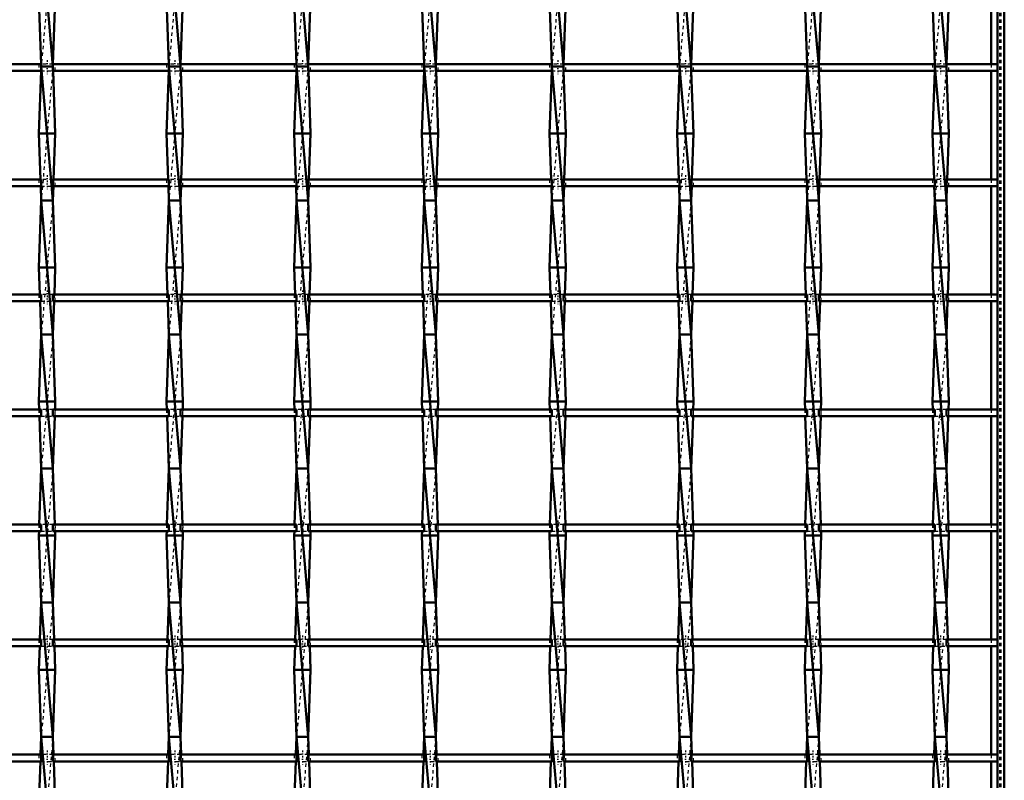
# Model space of a CAD drawing. Header units: millimetres. Extents: x -746 to 532, y -500 to 878.
# Tile 14 of 16: x 106 to 400, y 165 to 392. Entities that reach past the tile are written whole.
import ezdxf

# ---------------------------------------------------------------- set-up
doc = ezdxf.new("R2010")
doc.units = ezdxf.units.MM
doc.linetypes.add('Center', pattern=[1.5, 0.45, -0.5, 0.05, -0.5])
doc.linetypes.add('Dashed', pattern=[2, 1, -1])
for name, color, linetype, lineweight in [('AM_0', 7, 'Continuous', 50), ('AM_7', 7, 'Center', 25), ('AM_9', 6, 'Dashed', 25)]:
    doc.layers.add(name, color=color, linetype=linetype, lineweight=lineweight)

# ---------------------------------------------------------------- blocks, each defined once
blk = doc.blocks.new('1_ksf8jm0c3o36xpth5nylt1v0m________0_in_LSSP2303438211800100035010_4')
at = {"layer": 'AM_0'}
for p, q in [((398, 498), (398, -498)), ((400, 498), (400, -498)), ((396.05, 410.96), (396.05, 378.63)), ((396.05, 376.63), (396.05, 344.3)), ((396.05, 342.3), (396.05, 309.97)), ((396.05, 307.97), (396.05, 275.64)), ((396.05, 273.64), (396.05, 241.31)), ((396.05, 239.31), (396.05, 206.98)), ((396.05, 204.98), (396.05, 172.65)), ((396.05, 170.65), (396.05, 138.32))]:
    blk.add_line(p, q, dxfattribs=at)
at = {"layer": 'AM_9'}
for p, q in [((398.55, 498), (398.55, -498)), ((398.99, 498), (398.99, -498)), ((396.05, 378.63), (396.05, 376.63)), ((396.05, 344.3), (396.05, 342.3)), ((396.05, 309.97), (396.05, 307.97)), ((396.05, 275.64), (396.05, 273.64)), ((396.05, 241.31), (396.05, 239.31)), ((396.05, 206.98), (396.05, 204.98)), ((396.05, 172.65), (396.05, 170.65))]:
    blk.add_line(p, q, dxfattribs=at)
blk = doc.blocks.new('16_2q9eyguex8s5f7t8289nmk0ha________0_in_LSSP2303438211800100035010_4')
at = {"layer": 'AM_0'}
for p, q in [((112.57, 418), (116.03, 378)), ((111.85, 398), (112.54, 378.63)), ((116.75, 398), (116.06, 378.63)), ((112.52, 376.63), (111.85, 358)), ((112.57, 378), (116.03, 338)), ((116.03, 378), (112.57, 378)), ((116.08, 376.63), (116.75, 358)), ((111.85, 358), (112.34, 344.3)), ((116.75, 358), (111.85, 358)), ((116.75, 358), (116.26, 344.3)), ((112.41, 342.3), (112.57, 338)), ((116.19, 342.3), (116.03, 338)), ((112.57, 338), (111.85, 318)), ((112.57, 338), (116.03, 298)), ((116.03, 338), (112.57, 338)), ((116.03, 338), (116.75, 318)), ((116.75, 318), (111.85, 318)), ((111.85, 318), (112.14, 309.97)), ((116.75, 318), (116.46, 309.97)), ((112.21, 307.97), (112.57, 298)), ((116.39, 307.97), (116.03, 298)), ((112.57, 298), (111.85, 278)), ((112.57, 298), (116.03, 258)), ((116.03, 298), (112.57, 298)), ((116.03, 298), (116.75, 278)), ((116.75, 278), (111.85, 278)), ((111.85, 278), (111.93, 275.64)), ((116.75, 278), (116.67, 275.64)), ((112.01, 273.64), (112.57, 258)), ((116.59, 273.64), (116.03, 258)), ((112.57, 258), (111.97, 241.31)), ((112.57, 258), (116.03, 218)), ((116.03, 258), (112.57, 258)), ((116.03, 258), (116.63, 241.31)), ((111.9, 239.31), (111.85, 238)), ((116.7, 239.31), (116.75, 238)), ((116.75, 238), (111.85, 238)), ((111.85, 238), (112.57, 218)), ((116.75, 238), (116.03, 218)), ((112.57, 218), (112.17, 206.98)), ((112.57, 218), (116.03, 178)), ((116.03, 218), (112.57, 218)), ((116.03, 218), (116.43, 206.98)), ((112.1, 204.98), (111.85, 198)), ((116.5, 204.98), (116.75, 198)), ((111.85, 198), (112.57, 178)), ((116.75, 198), (111.85, 198)), ((116.75, 198), (116.03, 178)), ((112.57, 178), (112.38, 172.65)), ((112.57, 178), (116.03, 138)), ((116.03, 178), (112.57, 178)), ((116.03, 178), (116.22, 172.65)), ((112.3, 170.65), (111.85, 158)), ((116.3, 170.65), (116.75, 158))]:
    blk.add_line(p, q, dxfattribs=at)
at = {"layer": 'AM_9'}
for p, q in [((116.03, 418), (112.57, 378)), ((112.57, 378), (112.52, 376.63)), ((112.54, 378.63), (112.57, 378)), ((116.03, 378), (112.57, 338)), ((116.06, 378.63), (116.03, 378)), ((116.03, 378), (116.08, 376.63)), ((112.34, 344.3), (112.41, 342.3)), ((116.26, 344.3), (116.19, 342.3)), ((116.03, 338), (112.57, 298)), ((112.14, 309.97), (112.21, 307.97)), ((116.46, 309.97), (116.39, 307.97)), ((116.03, 298), (112.57, 258)), ((111.93, 275.64), (112.01, 273.64)), ((116.67, 275.64), (116.59, 273.64)), ((116.03, 258), (112.57, 218)), ((111.97, 241.31), (111.9, 239.31)), ((116.63, 241.31), (116.7, 239.31)), ((116.03, 218), (112.57, 178)), ((112.17, 206.98), (112.1, 204.98)), ((116.43, 206.98), (116.5, 204.98)), ((116.03, 178), (112.57, 138)), ((112.38, 172.65), (112.3, 170.65)), ((116.22, 172.65), (116.3, 170.65))]:
    blk.add_line(p, q, dxfattribs=at)
blk = doc.blocks.new('17_l2xj9isbewxne0oo4hb6527dd________0_in_LSSP2303438211800100035010_4')
at = {"layer": 'AM_0'}
for p, q in [((150.67, 418), (154.13, 378)), ((149.95, 398), (150.64, 378.63)), ((154.85, 398), (154.16, 378.63)), ((150.62, 376.63), (149.95, 358)), ((154.13, 378), (150.67, 378)), ((150.67, 378), (154.13, 338)), ((154.18, 376.63), (154.85, 358)), ((154.85, 358), (149.95, 358)), ((149.95, 358), (150.44, 344.3)), ((154.85, 358), (154.36, 344.3)), ((150.51, 342.3), (150.67, 338)), ((154.29, 342.3), (154.13, 338)), ((150.67, 338), (149.95, 318)), ((154.13, 338), (150.67, 338)), ((150.67, 338), (154.13, 298)), ((154.13, 338), (154.85, 318)), ((154.85, 318), (149.95, 318)), ((149.95, 318), (150.24, 309.97)), ((154.85, 318), (154.56, 309.97)), ((150.31, 307.97), (150.67, 298)), ((154.49, 307.97), (154.13, 298)), ((150.67, 298), (149.95, 278)), ((150.67, 298), (154.13, 258)), ((154.13, 298), (150.67, 298)), ((154.13, 298), (154.85, 278)), ((154.85, 278), (149.95, 278)), ((149.95, 278), (150.03, 275.64)), ((154.85, 278), (154.77, 275.64)), ((150.11, 273.64), (150.67, 258)), ((154.69, 273.64), (154.13, 258)), ((150.67, 258), (150.07, 241.31)), ((150.67, 258), (154.13, 218)), ((154.13, 258), (150.67, 258)), ((154.13, 258), (154.73, 241.31)), ((150, 239.31), (149.95, 238)), ((154.8, 239.31), (154.85, 238)), ((149.95, 238), (150.67, 218)), ((154.85, 238), (149.95, 238)), ((154.85, 238), (154.13, 218)), ((150.67, 218), (150.27, 206.98)), ((150.67, 218), (154.13, 178)), ((154.13, 218), (150.67, 218)), ((154.13, 218), (154.53, 206.98)), ((150.2, 204.98), (149.95, 198)), ((154.6, 204.98), (154.85, 198)), ((154.85, 198), (149.95, 198)), ((149.95, 198), (150.67, 178)), ((154.85, 198), (154.13, 178)), ((150.67, 178), (150.48, 172.65)), ((150.67, 178), (154.13, 138)), ((154.13, 178), (150.67, 178)), ((154.13, 178), (154.32, 172.65)), ((150.4, 170.65), (149.95, 158)), ((154.4, 170.65), (154.85, 158))]:
    blk.add_line(p, q, dxfattribs=at)
at = {"layer": 'AM_9'}
for p, q in [((154.13, 418), (150.67, 378)), ((150.67, 378), (150.62, 376.63)), ((150.64, 378.63), (150.67, 378)), ((154.13, 378), (150.67, 338)), ((154.16, 378.63), (154.13, 378)), ((154.13, 378), (154.18, 376.63)), ((150.44, 344.3), (150.51, 342.3)), ((154.36, 344.3), (154.29, 342.3)), ((154.13, 338), (150.67, 298)), ((150.24, 309.97), (150.31, 307.97)), ((154.56, 309.97), (154.49, 307.97)), ((154.13, 298), (150.67, 258)), ((150.03, 275.64), (150.11, 273.64)), ((154.77, 275.64), (154.69, 273.64)), ((154.13, 258), (150.67, 218)), ((150.07, 241.31), (150, 239.31)), ((154.73, 241.31), (154.8, 239.31)), ((154.13, 218), (150.67, 178)), ((150.27, 206.98), (150.2, 204.98)), ((154.53, 206.98), (154.6, 204.98)), ((154.13, 178), (150.67, 138)), ((150.48, 172.65), (150.4, 170.65)), ((154.32, 172.65), (154.4, 170.65))]:
    blk.add_line(p, q, dxfattribs=at)
blk = doc.blocks.new('18_zgxfdybn05gfq1tqmvubbvcca________0_in_LSSP2303438211800100035010_4')
at = {"layer": 'AM_0'}
for p, q in [((188.77, 418), (192.23, 378)), ((188.05, 398), (188.74, 378.63)), ((192.95, 398), (192.26, 378.63)), ((188.72, 376.63), (188.05, 358)), ((192.23, 378), (188.77, 378)), ((188.77, 378), (192.23, 338)), ((192.28, 376.63), (192.95, 358)), ((192.95, 358), (188.05, 358)), ((188.05, 358), (188.54, 344.3)), ((192.95, 358), (192.46, 344.3)), ((188.61, 342.3), (188.77, 338)), ((192.39, 342.3), (192.23, 338)), ((188.77, 338), (188.05, 318)), ((192.23, 338), (188.77, 338)), ((188.77, 338), (192.23, 298)), ((192.23, 338), (192.95, 318)), ((192.95, 318), (188.05, 318)), ((188.05, 318), (188.34, 309.97)), ((192.95, 318), (192.66, 309.97)), ((188.41, 307.97), (188.77, 298)), ((192.59, 307.97), (192.23, 298)), ((188.77, 298), (188.05, 278)), ((192.23, 298), (188.77, 298)), ((188.77, 298), (192.23, 258)), ((192.23, 298), (192.95, 278)), ((192.95, 278), (188.05, 278)), ((188.05, 278), (188.13, 275.64)), ((192.95, 278), (192.87, 275.64)), ((188.21, 273.64), (188.77, 258)), ((192.79, 273.64), (192.23, 258)), ((188.77, 258), (188.17, 241.31)), ((188.77, 258), (192.23, 218)), ((192.23, 258), (188.77, 258)), ((192.23, 258), (192.83, 241.31)), ((188.1, 239.31), (188.05, 238)), ((192.9, 239.31), (192.95, 238)), ((192.95, 238), (188.05, 238)), ((188.05, 238), (188.77, 218)), ((192.95, 238), (192.23, 218)), ((188.77, 218), (188.37, 206.98)), ((188.77, 218), (192.23, 178)), ((192.23, 218), (188.77, 218)), ((192.23, 218), (192.63, 206.98)), ((188.3, 204.98), (188.05, 198)), ((192.7, 204.98), (192.95, 198)), ((192.95, 198), (188.05, 198)), ((188.05, 198), (188.77, 178)), ((192.95, 198), (192.23, 178)), ((188.77, 178), (188.58, 172.65)), ((188.77, 178), (192.23, 138)), ((192.23, 178), (188.77, 178)), ((192.23, 178), (192.42, 172.65)), ((188.5, 170.65), (188.05, 158)), ((192.5, 170.65), (192.95, 158))]:
    blk.add_line(p, q, dxfattribs=at)
at = {"layer": 'AM_9'}
for p, q in [((192.23, 418), (188.77, 378)), ((188.77, 378), (188.72, 376.63)), ((188.74, 378.63), (188.77, 378)), ((192.23, 378), (188.77, 338)), ((192.26, 378.63), (192.23, 378)), ((192.23, 378), (192.28, 376.63)), ((188.54, 344.3), (188.61, 342.3)), ((192.46, 344.3), (192.39, 342.3)), ((192.23, 338), (188.77, 298)), ((188.34, 309.97), (188.41, 307.97)), ((192.66, 309.97), (192.59, 307.97)), ((192.23, 298), (188.77, 258)), ((188.13, 275.64), (188.21, 273.64)), ((192.87, 275.64), (192.79, 273.64)), ((192.23, 258), (188.77, 218)), ((188.17, 241.31), (188.1, 239.31)), ((192.83, 241.31), (192.9, 239.31)), ((192.23, 218), (188.77, 178)), ((188.37, 206.98), (188.3, 204.98)), ((192.63, 206.98), (192.7, 204.98)), ((192.23, 178), (188.77, 138)), ((188.58, 172.65), (188.5, 170.65)), ((192.42, 172.65), (192.5, 170.65))]:
    blk.add_line(p, q, dxfattribs=at)
blk = doc.blocks.new('19_ymirlxsr1kzphdptjv4ul85zo________0_in_LSSP2303438211800100035010_4')
at = {"layer": 'AM_0'}
for p, q in [((226.87, 418), (230.33, 378)), ((226.15, 398), (226.84, 378.63)), ((231.05, 398), (230.36, 378.63)), ((226.82, 376.63), (226.15, 358)), ((226.87, 378), (230.33, 338)), ((230.33, 378), (226.87, 378)), ((230.38, 376.63), (231.05, 358)), ((231.05, 358), (226.15, 358)), ((226.15, 358), (226.64, 344.3)), ((231.05, 358), (230.56, 344.3)), ((226.71, 342.3), (226.87, 338)), ((230.49, 342.3), (230.33, 338)), ((226.87, 338), (226.15, 318)), ((226.87, 338), (230.33, 298)), ((230.33, 338), (226.87, 338)), ((230.33, 338), (231.05, 318)), ((231.05, 318), (226.15, 318)), ((226.15, 318), (226.44, 309.97)), ((231.05, 318), (230.76, 309.97)), ((226.51, 307.97), (226.87, 298)), ((230.69, 307.97), (230.33, 298)), ((226.87, 298), (226.15, 278)), ((230.33, 298), (226.87, 298)), ((226.87, 298), (230.33, 258)), ((230.33, 298), (231.05, 278)), ((231.05, 278), (226.15, 278)), ((226.15, 278), (226.23, 275.64)), ((231.05, 278), (230.97, 275.64)), ((226.31, 273.64), (226.87, 258)), ((230.89, 273.64), (230.33, 258)), ((226.87, 258), (226.27, 241.31)), ((226.87, 258), (230.33, 218)), ((230.33, 258), (226.87, 258)), ((230.33, 258), (230.93, 241.31)), ((226.2, 239.31), (226.15, 238)), ((231, 239.31), (231.05, 238)), ((231.05, 238), (226.15, 238)), ((226.15, 238), (226.87, 218)), ((231.05, 238), (230.33, 218)), ((226.87, 218), (226.47, 206.98)), ((226.87, 218), (230.33, 178)), ((230.33, 218), (226.87, 218)), ((230.33, 218), (230.73, 206.98)), ((226.4, 204.98), (226.15, 198)), ((230.8, 204.98), (231.05, 198)), ((226.15, 198), (226.87, 178)), ((231.05, 198), (226.15, 198)), ((231.05, 198), (230.33, 178)), ((226.87, 178), (226.68, 172.65)), ((226.87, 178), (230.33, 138)), ((230.33, 178), (226.87, 178)), ((230.33, 178), (230.52, 172.65)), ((226.6, 170.65), (226.15, 158)), ((230.6, 170.65), (231.05, 158))]:
    blk.add_line(p, q, dxfattribs=at)
at = {"layer": 'AM_9'}
for p, q in [((230.33, 418), (226.87, 378)), ((226.87, 378), (226.82, 376.63)), ((226.84, 378.63), (226.87, 378)), ((230.33, 378), (226.87, 338)), ((230.36, 378.63), (230.33, 378)), ((230.33, 378), (230.38, 376.63)), ((226.64, 344.3), (226.71, 342.3)), ((230.56, 344.3), (230.49, 342.3)), ((230.33, 338), (226.87, 298)), ((226.44, 309.97), (226.51, 307.97)), ((230.76, 309.97), (230.69, 307.97)), ((230.33, 298), (226.87, 258)), ((226.23, 275.64), (226.31, 273.64)), ((230.97, 275.64), (230.89, 273.64)), ((230.33, 258), (226.87, 218)), ((226.27, 241.31), (226.2, 239.31)), ((230.93, 241.31), (231, 239.31)), ((230.33, 218), (226.87, 178)), ((226.47, 206.98), (226.4, 204.98)), ((230.73, 206.98), (230.8, 204.98)), ((230.33, 178), (226.87, 138)), ((226.68, 172.65), (226.6, 170.65)), ((230.52, 172.65), (230.6, 170.65))]:
    blk.add_line(p, q, dxfattribs=at)
blk = doc.blocks.new('20_192kluf8s0wuq5et2mjboeh7c________0_in_LSSP2303438211800100035010_4')
at = {"layer": 'AM_0'}
for p, q in [((264.97, 418), (268.43, 378)), ((264.25, 398), (264.94, 378.63)), ((269.15, 398), (268.46, 378.63)), ((264.92, 376.63), (264.25, 358)), ((264.97, 378), (268.43, 338)), ((268.43, 378), (264.97, 378)), ((268.48, 376.63), (269.15, 358)), ((264.25, 358), (264.74, 344.3)), ((269.15, 358), (264.25, 358)), ((269.15, 358), (268.66, 344.3)), ((264.81, 342.3), (264.97, 338)), ((268.59, 342.3), (268.43, 338)), ((264.97, 338), (264.25, 318)), ((268.43, 338), (264.97, 338)), ((264.97, 338), (268.43, 298)), ((268.43, 338), (269.15, 318)), ((269.15, 318), (264.25, 318)), ((264.25, 318), (264.54, 309.97)), ((269.15, 318), (268.86, 309.97)), ((264.61, 307.97), (264.97, 298)), ((268.79, 307.97), (268.43, 298)), ((264.97, 298), (264.25, 278)), ((268.43, 298), (264.97, 298)), ((264.97, 298), (268.43, 258)), ((268.43, 298), (269.15, 278)), ((269.15, 278), (264.25, 278)), ((264.25, 278), (264.33, 275.64)), ((269.15, 278), (269.07, 275.64)), ((264.41, 273.64), (264.97, 258)), ((268.99, 273.64), (268.43, 258)), ((264.97, 258), (264.37, 241.31)), ((264.97, 258), (268.43, 218)), ((268.43, 258), (264.97, 258)), ((268.43, 258), (269.03, 241.31)), ((264.3, 239.31), (264.25, 238)), ((269.1, 239.31), (269.15, 238)), ((269.15, 238), (264.25, 238)), ((264.25, 238), (264.97, 218)), ((269.15, 238), (268.43, 218)), ((264.97, 218), (264.57, 206.98)), ((264.97, 218), (268.43, 178)), ((268.43, 218), (264.97, 218)), ((268.43, 218), (268.83, 206.98)), ((264.5, 204.98), (264.25, 198)), ((268.9, 204.98), (269.15, 198)), ((264.25, 198), (264.97, 178)), ((269.15, 198), (264.25, 198)), ((269.15, 198), (268.43, 178)), ((264.97, 178), (264.78, 172.65)), ((268.43, 178), (264.97, 178)), ((264.97, 178), (268.43, 138)), ((268.43, 178), (268.62, 172.65)), ((264.7, 170.65), (264.25, 158)), ((268.7, 170.65), (269.15, 158))]:
    blk.add_line(p, q, dxfattribs=at)
at = {"layer": 'AM_9'}
for p, q in [((268.43, 418), (264.97, 378)), ((264.97, 378), (264.92, 376.63)), ((264.94, 378.63), (264.97, 378)), ((268.43, 378), (264.97, 338)), ((268.46, 378.63), (268.43, 378)), ((268.43, 378), (268.48, 376.63)), ((264.74, 344.3), (264.81, 342.3)), ((268.66, 344.3), (268.59, 342.3)), ((268.43, 338), (264.97, 298)), ((264.54, 309.97), (264.61, 307.97)), ((268.86, 309.97), (268.79, 307.97)), ((268.43, 298), (264.97, 258)), ((264.33, 275.64), (264.41, 273.64)), ((269.07, 275.64), (268.99, 273.64)), ((268.43, 258), (264.97, 218)), ((264.37, 241.31), (264.3, 239.31)), ((269.03, 241.31), (269.1, 239.31)), ((268.43, 218), (264.97, 178)), ((264.57, 206.98), (264.5, 204.98)), ((268.83, 206.98), (268.9, 204.98)), ((268.43, 178), (264.97, 138)), ((264.78, 172.65), (264.7, 170.65)), ((268.62, 172.65), (268.7, 170.65))]:
    blk.add_line(p, q, dxfattribs=at)
blk = doc.blocks.new('21_1fjoionpyvodsncuaz5nqvcqd________0_in_LSSP2303438211800100035010_4')
at = {"layer": 'AM_0'}
for p, q in [((303.07, 418), (306.53, 378)), ((302.35, 398), (303.04, 378.63)), ((307.25, 398), (306.56, 378.63)), ((303.02, 376.63), (302.35, 358)), ((306.53, 378), (303.07, 378)), ((303.07, 378), (306.53, 338)), ((306.58, 376.63), (307.25, 358)), ((307.25, 358), (302.35, 358)), ((302.35, 358), (302.84, 344.3)), ((307.25, 358), (306.76, 344.3)), ((302.91, 342.3), (303.07, 338)), ((306.69, 342.3), (306.53, 338)), ((303.07, 338), (302.35, 318)), ((303.07, 338), (306.53, 298)), ((306.53, 338), (303.07, 338)), ((306.53, 338), (307.25, 318)), ((307.25, 318), (302.35, 318)), ((302.35, 318), (302.64, 309.97)), ((307.25, 318), (306.96, 309.97)), ((302.71, 307.97), (303.07, 298)), ((306.89, 307.97), (306.53, 298)), ((303.07, 298), (302.35, 278)), ((303.07, 298), (306.53, 258)), ((306.53, 298), (303.07, 298)), ((306.53, 298), (307.25, 278)), ((307.25, 278), (302.35, 278)), ((302.35, 278), (302.43, 275.64)), ((307.25, 278), (307.17, 275.64)), ((302.51, 273.64), (303.07, 258)), ((307.09, 273.64), (306.53, 258)), ((303.07, 258), (302.47, 241.31)), ((303.07, 258), (306.53, 218)), ((306.53, 258), (303.07, 258)), ((306.53, 258), (307.13, 241.31)), ((302.4, 239.31), (302.35, 238)), ((307.2, 239.31), (307.25, 238)), ((307.25, 238), (302.35, 238)), ((302.35, 238), (303.07, 218)), ((307.25, 238), (306.53, 218)), ((303.07, 218), (302.67, 206.98)), ((303.07, 218), (306.53, 178)), ((306.53, 218), (303.07, 218)), ((306.53, 218), (306.93, 206.98)), ((302.6, 204.98), (302.35, 198)), ((307, 204.98), (307.25, 198)), ((307.25, 198), (302.35, 198)), ((302.35, 198), (303.07, 178)), ((307.25, 198), (306.53, 178)), ((303.07, 178), (302.88, 172.65)), ((303.07, 178), (306.53, 138)), ((306.53, 178), (303.07, 178)), ((306.53, 178), (306.72, 172.65)), ((302.8, 170.65), (302.35, 158)), ((306.8, 170.65), (307.25, 158))]:
    blk.add_line(p, q, dxfattribs=at)
at = {"layer": 'AM_9'}
for p, q in [((306.53, 418), (303.07, 378)), ((303.07, 378), (303.02, 376.63)), ((303.04, 378.63), (303.07, 378)), ((306.53, 378), (303.07, 338)), ((306.56, 378.63), (306.53, 378)), ((306.53, 378), (306.58, 376.63)), ((302.84, 344.3), (302.91, 342.3)), ((306.76, 344.3), (306.69, 342.3)), ((306.53, 338), (303.07, 298)), ((302.64, 309.97), (302.71, 307.97)), ((306.96, 309.97), (306.89, 307.97)), ((306.53, 298), (303.07, 258)), ((302.43, 275.64), (302.51, 273.64)), ((307.17, 275.64), (307.09, 273.64)), ((306.53, 258), (303.07, 218)), ((302.47, 241.31), (302.4, 239.31)), ((307.13, 241.31), (307.2, 239.31)), ((306.53, 218), (303.07, 178)), ((302.67, 206.98), (302.6, 204.98)), ((306.93, 206.98), (307, 204.98)), ((306.53, 178), (303.07, 138)), ((302.88, 172.65), (302.8, 170.65)), ((306.72, 172.65), (306.8, 170.65))]:
    blk.add_line(p, q, dxfattribs=at)
blk = doc.blocks.new('22_gbftacf29qbmqyi8c32ts88ug________0_in_LSSP2303438211800100035010_4')
at = {"layer": 'AM_0'}
for p, q in [((341.17, 418), (344.63, 378)), ((340.45, 398), (341.14, 378.63)), ((345.35, 398), (344.66, 378.63)), ((341.12, 376.63), (340.45, 358)), ((344.63, 378), (341.17, 378)), ((341.17, 378), (344.63, 338)), ((344.68, 376.63), (345.35, 358)), ((345.35, 358), (340.45, 358)), ((340.45, 358), (340.94, 344.3)), ((345.35, 358), (344.86, 344.3)), ((341.01, 342.3), (341.17, 338)), ((344.79, 342.3), (344.63, 338)), ((341.17, 338), (340.45, 318)), ((344.63, 338), (341.17, 338)), ((341.17, 338), (344.63, 298)), ((344.63, 338), (345.35, 318)), ((345.35, 318), (340.45, 318)), ((340.45, 318), (340.74, 309.97)), ((345.35, 318), (345.06, 309.97)), ((340.81, 307.97), (341.17, 298)), ((344.99, 307.97), (344.63, 298)), ((341.17, 298), (340.45, 278)), ((344.63, 298), (341.17, 298)), ((341.17, 298), (344.63, 258)), ((344.63, 298), (345.35, 278)), ((345.35, 278), (340.45, 278)), ((340.45, 278), (340.53, 275.64)), ((345.35, 278), (345.27, 275.64)), ((340.61, 273.64), (341.17, 258)), ((345.19, 273.64), (344.63, 258)), ((341.17, 258), (340.57, 241.31)), ((341.17, 258), (344.63, 218)), ((344.63, 258), (341.17, 258)), ((344.63, 258), (345.23, 241.31)), ((340.5, 239.31), (340.45, 238)), ((345.3, 239.31), (345.35, 238)), ((345.35, 238), (340.45, 238)), ((340.45, 238), (341.17, 218)), ((345.35, 238), (344.63, 218)), ((341.17, 218), (340.77, 206.98)), ((341.17, 218), (344.63, 178)), ((344.63, 218), (341.17, 218)), ((344.63, 218), (345.03, 206.98)), ((340.7, 204.98), (340.45, 198)), ((345.1, 204.98), (345.35, 198)), ((345.35, 198), (340.45, 198)), ((340.45, 198), (341.17, 178)), ((345.35, 198), (344.63, 178)), ((341.17, 178), (340.98, 172.65)), ((344.63, 178), (341.17, 178)), ((341.17, 178), (344.63, 138)), ((344.63, 178), (344.82, 172.65)), ((340.9, 170.65), (340.45, 158)), ((344.9, 170.65), (345.35, 158))]:
    blk.add_line(p, q, dxfattribs=at)
at = {"layer": 'AM_9'}
for p, q in [((344.63, 418), (341.17, 378)), ((341.17, 378), (341.12, 376.63)), ((341.14, 378.63), (341.17, 378)), ((344.63, 378), (341.17, 338)), ((344.66, 378.63), (344.63, 378)), ((344.63, 378), (344.68, 376.63)), ((340.94, 344.3), (341.01, 342.3)), ((344.86, 344.3), (344.79, 342.3)), ((344.63, 338), (341.17, 298)), ((340.74, 309.97), (340.81, 307.97)), ((345.06, 309.97), (344.99, 307.97)), ((344.63, 298), (341.17, 258)), ((340.53, 275.64), (340.61, 273.64)), ((345.27, 275.64), (345.19, 273.64)), ((344.63, 258), (341.17, 218)), ((340.57, 241.31), (340.5, 239.31)), ((345.23, 241.31), (345.3, 239.31)), ((344.63, 218), (341.17, 178)), ((340.77, 206.98), (340.7, 204.98)), ((345.03, 206.98), (345.1, 204.98)), ((344.63, 178), (341.17, 138)), ((340.98, 172.65), (340.9, 170.65)), ((344.82, 172.65), (344.9, 170.65))]:
    blk.add_line(p, q, dxfattribs=at)
blk = doc.blocks.new('23_i2abbke1jfbdgproux25mihir________0_in_LSSP2303438211800100035010_4')
at = {"layer": 'AM_0'}
for p, q in [((379.27, 418), (382.73, 378)), ((378.55, 398), (379.24, 378.63)), ((383.45, 398), (382.76, 378.63)), ((379.22, 376.63), (378.55, 358)), ((379.27, 378), (382.73, 338)), ((382.73, 378), (379.27, 378)), ((382.78, 376.63), (383.45, 358)), ((378.55, 358), (379.04, 344.3)), ((383.45, 358), (378.55, 358)), ((383.45, 358), (382.96, 344.3)), ((379.11, 342.3), (379.27, 338)), ((382.89, 342.3), (382.73, 338)), ((379.27, 338), (378.55, 318)), ((379.27, 338), (382.73, 298)), ((382.73, 338), (379.27, 338)), ((382.73, 338), (383.45, 318)), ((383.45, 318), (378.55, 318)), ((378.55, 318), (378.84, 309.97)), ((383.45, 318), (383.16, 309.97)), ((378.91, 307.97), (379.27, 298)), ((383.09, 307.97), (382.73, 298)), ((379.27, 298), (378.55, 278)), ((379.27, 298), (382.73, 258)), ((382.73, 298), (379.27, 298)), ((382.73, 298), (383.45, 278)), ((383.45, 278), (378.55, 278)), ((378.55, 278), (378.63, 275.64)), ((383.45, 278), (383.37, 275.64)), ((378.71, 273.64), (379.27, 258)), ((383.29, 273.64), (382.73, 258)), ((379.27, 258), (378.67, 241.31)), ((379.27, 258), (382.73, 218)), ((382.73, 258), (379.27, 258)), ((382.73, 258), (383.33, 241.31)), ((378.6, 239.31), (378.55, 238)), ((383.4, 239.31), (383.45, 238)), ((383.45, 238), (378.55, 238)), ((378.55, 238), (379.27, 218)), ((383.45, 238), (382.73, 218)), ((379.27, 218), (378.87, 206.98)), ((379.27, 218), (382.73, 178)), ((382.73, 218), (379.27, 218)), ((382.73, 218), (383.13, 206.98)), ((378.8, 204.98), (378.55, 198)), ((383.2, 204.98), (383.45, 198)), ((378.55, 198), (379.27, 178)), ((383.45, 198), (378.55, 198)), ((383.45, 198), (382.73, 178)), ((379.27, 178), (379.08, 172.65)), ((382.73, 178), (379.27, 178)), ((379.27, 178), (382.73, 138)), ((382.73, 178), (382.92, 172.65)), ((379, 170.65), (378.55, 158)), ((383, 170.65), (383.45, 158))]:
    blk.add_line(p, q, dxfattribs=at)
at = {"layer": 'AM_9'}
for p, q in [((382.73, 418), (379.27, 378)), ((379.27, 378), (379.22, 376.63)), ((379.24, 378.63), (379.27, 378)), ((382.73, 378), (379.27, 338)), ((382.76, 378.63), (382.73, 378)), ((382.73, 378), (382.78, 376.63)), ((379.04, 344.3), (379.11, 342.3)), ((382.96, 344.3), (382.89, 342.3)), ((382.73, 338), (379.27, 298)), ((378.84, 309.97), (378.91, 307.97)), ((383.16, 309.97), (383.09, 307.97)), ((382.73, 298), (379.27, 258)), ((378.63, 275.64), (378.71, 273.64)), ((383.37, 275.64), (383.29, 273.64)), ((382.73, 258), (379.27, 218)), ((378.67, 241.31), (378.6, 239.31)), ((383.33, 241.31), (383.4, 239.31)), ((382.73, 218), (379.27, 178)), ((378.87, 206.98), (378.8, 204.98)), ((383.13, 206.98), (383.2, 204.98)), ((382.73, 178), (379.27, 138)), ((379.08, 172.65), (379, 170.65)), ((382.92, 172.65), (383, 170.65))]:
    blk.add_line(p, q, dxfattribs=at)
blk = doc.blocks.new('44_hhdfaoyef2fr2av38n0asvsgk________0_in_LSSP2303438211800100035010_4')
at = {"layer": 'AM_0'}
for p, q in [((112.57, 172.65), (77.93, 172.65)), ((112.57, 170.65), (77.93, 170.65)), ((112.57, 172.65), (112.57, 170.65)), ((116.03, 170.65), (116.03, 172.65)), ((150.67, 172.65), (116.03, 172.65)), ((150.67, 170.65), (116.03, 170.65)), ((150.67, 172.65), (150.67, 170.65)), ((154.13, 170.65), (154.13, 172.65)), ((188.77, 172.65), (154.13, 172.65)), ((188.77, 170.65), (154.13, 170.65)), ((188.77, 172.65), (188.77, 170.65)), ((192.23, 170.65), (192.23, 172.65)), ((226.87, 172.65), (192.23, 172.65)), ((226.87, 170.65), (192.23, 170.65)), ((226.87, 172.65), (226.87, 170.65)), ((230.33, 170.65), (230.33, 172.65)), ((264.97, 172.65), (230.33, 172.65)), ((264.97, 170.65), (230.33, 170.65)), ((264.97, 172.65), (264.97, 170.65)), ((268.43, 170.65), (268.43, 172.65)), ((303.07, 172.65), (268.43, 172.65)), ((303.07, 170.65), (268.43, 170.65)), ((303.07, 172.65), (303.07, 170.65)), ((306.53, 170.65), (306.53, 172.65)), ((341.17, 172.65), (306.53, 172.65)), ((341.17, 170.65), (306.53, 170.65)), ((341.17, 172.65), (341.17, 170.65)), ((344.63, 170.65), (344.63, 172.65)), ((379.27, 172.65), (344.63, 172.65)), ((379.27, 170.65), (344.63, 170.65)), ((379.27, 172.65), (379.27, 170.65)), ((382.73, 170.65), (382.73, 172.65)), ((398, 172.65), (382.73, 172.65)), ((398, 170.65), (382.73, 170.65)), ((398, 172.65), (398, 170.65))]:
    blk.add_line(p, q, dxfattribs=at)
at = {"layer": 'AM_7'}
for p, q in [((114.3, 173.85), (114.3, 169.45)), ((152.4, 173.85), (152.4, 169.45)), ((190.5, 173.85), (190.5, 169.45)), ((228.6, 173.85), (228.6, 169.45)), ((266.7, 173.85), (266.7, 169.45)), ((304.8, 173.85), (304.8, 169.45)), ((342.9, 173.85), (342.9, 169.45)), ((381, 173.85), (381, 169.45))]:
    blk.add_line(p, q, dxfattribs=at)
at = {"layer": 'AM_9'}
for p, q in [((111.85, 172.65), (111.85, 170.65)), ((116.03, 172.65), (112.57, 172.65)), ((112.57, 170.65), (116.03, 170.65)), ((116.75, 170.65), (116.75, 172.65)), ((149.95, 172.65), (149.95, 170.65)), ((154.13, 172.65), (150.67, 172.65)), ((150.67, 170.65), (154.13, 170.65)), ((154.85, 170.65), (154.85, 172.65)), ((188.05, 172.65), (188.05, 170.65)), ((192.23, 172.65), (188.77, 172.65)), ((188.77, 170.65), (192.23, 170.65)), ((192.95, 170.65), (192.95, 172.65)), ((226.15, 172.65), (226.15, 170.65)), ((230.33, 172.65), (226.87, 172.65)), ((226.87, 170.65), (230.33, 170.65)), ((231.05, 170.65), (231.05, 172.65)), ((264.25, 172.65), (264.25, 170.65)), ((268.43, 172.65), (264.97, 172.65)), ((264.97, 170.65), (268.43, 170.65)), ((269.15, 170.65), (269.15, 172.65)), ((302.35, 172.65), (302.35, 170.65)), ((306.53, 172.65), (303.07, 172.65)), ((303.07, 170.65), (306.53, 170.65)), ((307.25, 170.65), (307.25, 172.65)), ((340.45, 172.65), (340.45, 170.65)), ((344.63, 172.65), (341.17, 172.65)), ((341.17, 170.65), (344.63, 170.65)), ((345.35, 170.65), (345.35, 172.65)), ((378.55, 172.65), (378.55, 170.65)), ((382.73, 172.65), (379.27, 172.65)), ((379.27, 170.65), (382.73, 170.65)), ((383.45, 170.65), (383.45, 172.65))]:
    blk.add_line(p, q, dxfattribs=at)
blk = doc.blocks.new('45_4zis78kst8nrps5p6p5c96caf________0_in_LSSP2303438211800100035010_4')
at = {"layer": 'AM_0'}
for p, q in [((112.57, 206.98), (77.93, 206.98)), ((112.57, 206.98), (112.57, 204.98)), ((116.03, 204.98), (116.03, 206.98)), ((150.67, 206.98), (116.03, 206.98)), ((150.67, 206.98), (150.67, 204.98)), ((154.13, 204.98), (154.13, 206.98)), ((188.77, 206.98), (154.13, 206.98)), ((188.77, 206.98), (188.77, 204.98)), ((192.23, 204.98), (192.23, 206.98)), ((226.87, 206.98), (192.23, 206.98)), ((226.87, 206.98), (226.87, 204.98)), ((230.33, 204.98), (230.33, 206.98)), ((264.97, 206.98), (230.33, 206.98)), ((264.97, 206.98), (264.97, 204.98)), ((268.43, 204.98), (268.43, 206.98)), ((303.07, 206.98), (268.43, 206.98)), ((303.07, 206.98), (303.07, 204.98)), ((306.53, 204.98), (306.53, 206.98)), ((341.17, 206.98), (306.53, 206.98)), ((341.17, 206.98), (341.17, 204.98)), ((344.63, 204.98), (344.63, 206.98)), ((379.27, 206.98), (344.63, 206.98)), ((379.27, 206.98), (379.27, 204.98)), ((382.73, 204.98), (382.73, 206.98)), ((398, 206.98), (382.73, 206.98)), ((398, 206.98), (398, 204.98)), ((112.57, 204.98), (77.93, 204.98)), ((150.67, 204.98), (116.03, 204.98)), ((188.77, 204.98), (154.13, 204.98)), ((226.87, 204.98), (192.23, 204.98)), ((264.97, 204.98), (230.33, 204.98)), ((303.07, 204.98), (268.43, 204.98)), ((341.17, 204.98), (306.53, 204.98)), ((379.27, 204.98), (344.63, 204.98)), ((398, 204.98), (382.73, 204.98))]:
    blk.add_line(p, q, dxfattribs=at)
at = {"layer": 'AM_7'}
for p, q in [((114.3, 208.18), (114.3, 203.78)), ((152.4, 208.18), (152.4, 203.78)), ((190.5, 208.18), (190.5, 203.78)), ((228.6, 208.18), (228.6, 203.78)), ((266.7, 208.18), (266.7, 203.78)), ((304.8, 208.18), (304.8, 203.78)), ((342.9, 208.18), (342.9, 203.78)), ((381, 208.18), (381, 203.78))]:
    blk.add_line(p, q, dxfattribs=at)
at = {"layer": 'AM_9'}
for p, q in [((111.85, 206.98), (111.85, 204.98)), ((116.03, 206.98), (112.57, 206.98)), ((116.75, 204.98), (116.75, 206.98)), ((149.95, 206.98), (149.95, 204.98)), ((154.13, 206.98), (150.67, 206.98)), ((154.85, 204.98), (154.85, 206.98)), ((188.05, 206.98), (188.05, 204.98)), ((192.23, 206.98), (188.77, 206.98)), ((192.95, 204.98), (192.95, 206.98)), ((226.15, 206.98), (226.15, 204.98)), ((230.33, 206.98), (226.87, 206.98)), ((231.05, 204.98), (231.05, 206.98)), ((264.25, 206.98), (264.25, 204.98)), ((268.43, 206.98), (264.97, 206.98)), ((269.15, 204.98), (269.15, 206.98)), ((302.35, 206.98), (302.35, 204.98)), ((306.53, 206.98), (303.07, 206.98)), ((307.25, 204.98), (307.25, 206.98)), ((340.45, 206.98), (340.45, 204.98)), ((344.63, 206.98), (341.17, 206.98)), ((345.35, 204.98), (345.35, 206.98)), ((378.55, 206.98), (378.55, 204.98)), ((382.73, 206.98), (379.27, 206.98)), ((383.45, 204.98), (383.45, 206.98)), ((112.57, 204.98), (116.03, 204.98)), ((150.67, 204.98), (154.13, 204.98)), ((188.77, 204.98), (192.23, 204.98)), ((226.87, 204.98), (230.33, 204.98)), ((264.97, 204.98), (268.43, 204.98)), ((303.07, 204.98), (306.53, 204.98)), ((341.17, 204.98), (344.63, 204.98)), ((379.27, 204.98), (382.73, 204.98))]:
    blk.add_line(p, q, dxfattribs=at)
blk = doc.blocks.new('46_oqd2mjxbkvvqtewrpz32coc6s________0_in_LSSP2303438211800100035010_4')
at = {"layer": 'AM_0'}
for p, q in [((112.57, 241.31), (77.93, 241.31)), ((112.57, 241.31), (112.57, 239.31)), ((116.03, 239.31), (116.03, 241.31)), ((150.67, 241.31), (116.03, 241.31)), ((150.67, 241.31), (150.67, 239.31)), ((154.13, 239.31), (154.13, 241.31)), ((188.77, 241.31), (154.13, 241.31)), ((188.77, 241.31), (188.77, 239.31)), ((192.23, 239.31), (192.23, 241.31)), ((226.87, 241.31), (192.23, 241.31)), ((226.87, 241.31), (226.87, 239.31)), ((264.97, 241.31), (230.33, 241.31)), ((230.33, 239.31), (230.33, 241.31)), ((264.97, 241.31), (264.97, 239.31)), ((268.43, 239.31), (268.43, 241.31)), ((303.07, 241.31), (268.43, 241.31)), ((303.07, 241.31), (303.07, 239.31)), ((341.17, 241.31), (306.53, 241.31)), ((306.53, 239.31), (306.53, 241.31)), ((341.17, 241.31), (341.17, 239.31)), ((344.63, 239.31), (344.63, 241.31)), ((379.27, 241.31), (344.63, 241.31)), ((379.27, 241.31), (379.27, 239.31)), ((382.73, 239.31), (382.73, 241.31)), ((398, 241.31), (382.73, 241.31)), ((398, 241.31), (398, 239.31)), ((112.57, 239.31), (77.93, 239.31)), ((150.67, 239.31), (116.03, 239.31)), ((188.77, 239.31), (154.13, 239.31)), ((226.87, 239.31), (192.23, 239.31)), ((264.97, 239.31), (230.33, 239.31)), ((303.07, 239.31), (268.43, 239.31)), ((341.17, 239.31), (306.53, 239.31)), ((379.27, 239.31), (344.63, 239.31)), ((398, 239.31), (382.73, 239.31))]:
    blk.add_line(p, q, dxfattribs=at)
at = {"layer": 'AM_7'}
for p, q in [((114.3, 242.51), (114.3, 238.11)), ((152.4, 242.51), (152.4, 238.11)), ((190.5, 242.51), (190.5, 238.11)), ((228.6, 242.51), (228.6, 238.11)), ((266.7, 242.51), (266.7, 238.11)), ((304.8, 242.51), (304.8, 238.11)), ((342.9, 242.51), (342.9, 238.11)), ((381, 242.51), (381, 238.11))]:
    blk.add_line(p, q, dxfattribs=at)
at = {"layer": 'AM_9'}
for p, q in [((111.85, 241.31), (111.85, 239.31)), ((116.03, 241.31), (112.57, 241.31)), ((116.75, 239.31), (116.75, 241.31)), ((149.95, 241.31), (149.95, 239.31)), ((154.13, 241.31), (150.67, 241.31)), ((154.85, 239.31), (154.85, 241.31)), ((188.05, 241.31), (188.05, 239.31)), ((192.23, 241.31), (188.77, 241.31)), ((192.95, 239.31), (192.95, 241.31)), ((226.15, 241.31), (226.15, 239.31)), ((230.33, 241.31), (226.87, 241.31)), ((231.05, 239.31), (231.05, 241.31)), ((264.25, 241.31), (264.25, 239.31)), ((268.43, 241.31), (264.97, 241.31)), ((269.15, 239.31), (269.15, 241.31)), ((302.35, 241.31), (302.35, 239.31)), ((306.53, 241.31), (303.07, 241.31)), ((307.25, 239.31), (307.25, 241.31)), ((340.45, 241.31), (340.45, 239.31)), ((344.63, 241.31), (341.17, 241.31)), ((345.35, 239.31), (345.35, 241.31)), ((378.55, 241.31), (378.55, 239.31)), ((382.73, 241.31), (379.27, 241.31)), ((383.45, 239.31), (383.45, 241.31)), ((112.57, 239.31), (116.03, 239.31)), ((150.67, 239.31), (154.13, 239.31)), ((188.77, 239.31), (192.23, 239.31)), ((226.87, 239.31), (230.33, 239.31)), ((264.97, 239.31), (268.43, 239.31)), ((303.07, 239.31), (306.53, 239.31)), ((341.17, 239.31), (344.63, 239.31)), ((379.27, 239.31), (382.73, 239.31))]:
    blk.add_line(p, q, dxfattribs=at)
blk = doc.blocks.new('47_njg31tcpw4wffsue6vh1ylvmt________0_in_LSSP2303438211800100035010_4')
at = {"layer": 'AM_0'}
for p, q in [((112.57, 275.64), (77.93, 275.64)), ((112.57, 273.64), (77.93, 273.64)), ((112.57, 275.64), (112.57, 273.64)), ((116.03, 273.64), (116.03, 275.64)), ((150.67, 275.64), (116.03, 275.64)), ((150.67, 273.64), (116.03, 273.64)), ((150.67, 275.64), (150.67, 273.64)), ((154.13, 273.64), (154.13, 275.64)), ((188.77, 275.64), (154.13, 275.64)), ((188.77, 273.64), (154.13, 273.64)), ((188.77, 275.64), (188.77, 273.64)), ((192.23, 273.64), (192.23, 275.64)), ((226.87, 275.64), (192.23, 275.64)), ((226.87, 273.64), (192.23, 273.64)), ((226.87, 275.64), (226.87, 273.64)), ((264.97, 275.64), (230.33, 275.64)), ((230.33, 273.64), (230.33, 275.64)), ((264.97, 273.64), (230.33, 273.64)), ((264.97, 275.64), (264.97, 273.64)), ((268.43, 273.64), (268.43, 275.64)), ((303.07, 275.64), (268.43, 275.64)), ((303.07, 273.64), (268.43, 273.64)), ((303.07, 275.64), (303.07, 273.64)), ((306.53, 273.64), (306.53, 275.64)), ((341.17, 275.64), (306.53, 275.64)), ((341.17, 273.64), (306.53, 273.64)), ((341.17, 275.64), (341.17, 273.64)), ((344.63, 273.64), (344.63, 275.64)), ((379.27, 275.64), (344.63, 275.64)), ((379.27, 273.64), (344.63, 273.64)), ((379.27, 275.64), (379.27, 273.64)), ((382.73, 273.64), (382.73, 275.64)), ((398, 275.64), (382.73, 275.64)), ((398, 273.64), (382.73, 273.64)), ((398, 275.64), (398, 273.64))]:
    blk.add_line(p, q, dxfattribs=at)
at = {"layer": 'AM_7'}
for p, q in [((114.3, 276.84), (114.3, 272.44)), ((152.4, 276.84), (152.4, 272.44)), ((190.5, 276.84), (190.5, 272.44)), ((228.6, 276.84), (228.6, 272.44)), ((266.7, 276.84), (266.7, 272.44)), ((304.8, 276.84), (304.8, 272.44)), ((342.9, 276.84), (342.9, 272.44)), ((381, 276.84), (381, 272.44))]:
    blk.add_line(p, q, dxfattribs=at)
at = {"layer": 'AM_9'}
for p, q in [((111.85, 275.64), (111.85, 273.64)), ((116.03, 275.64), (112.57, 275.64)), ((112.57, 273.64), (116.03, 273.64)), ((116.75, 273.64), (116.75, 275.64)), ((149.95, 275.64), (149.95, 273.64)), ((154.13, 275.64), (150.67, 275.64)), ((150.67, 273.64), (154.13, 273.64)), ((154.85, 273.64), (154.85, 275.64)), ((188.05, 275.64), (188.05, 273.64)), ((192.23, 275.64), (188.77, 275.64)), ((188.77, 273.64), (192.23, 273.64)), ((192.95, 273.64), (192.95, 275.64)), ((226.15, 275.64), (226.15, 273.64)), ((230.33, 275.64), (226.87, 275.64)), ((226.87, 273.64), (230.33, 273.64)), ((231.05, 273.64), (231.05, 275.64)), ((264.25, 275.64), (264.25, 273.64)), ((268.43, 275.64), (264.97, 275.64)), ((264.97, 273.64), (268.43, 273.64)), ((269.15, 273.64), (269.15, 275.64)), ((302.35, 275.64), (302.35, 273.64)), ((306.53, 275.64), (303.07, 275.64)), ((303.07, 273.64), (306.53, 273.64)), ((307.25, 273.64), (307.25, 275.64)), ((340.45, 275.64), (340.45, 273.64)), ((344.63, 275.64), (341.17, 275.64)), ((341.17, 273.64), (344.63, 273.64)), ((345.35, 273.64), (345.35, 275.64)), ((378.55, 275.64), (378.55, 273.64)), ((382.73, 275.64), (379.27, 275.64)), ((379.27, 273.64), (382.73, 273.64)), ((383.45, 273.64), (383.45, 275.64))]:
    blk.add_line(p, q, dxfattribs=at)
blk = doc.blocks.new('48_aehecgdaq1ejwc4ula5m4z6ir________0_in_LSSP2303438211800100035010_4')
at = {"layer": 'AM_0'}
for p, q in [((112.57, 309.97), (77.93, 309.97)), ((112.57, 309.97), (112.57, 307.97)), ((116.03, 307.97), (116.03, 309.97)), ((150.67, 309.97), (116.03, 309.97)), ((150.67, 309.97), (150.67, 307.97)), ((154.13, 307.97), (154.13, 309.97)), ((188.77, 309.97), (154.13, 309.97)), ((188.77, 309.97), (188.77, 307.97)), ((226.87, 309.97), (192.23, 309.97)), ((192.23, 307.97), (192.23, 309.97)), ((226.87, 309.97), (226.87, 307.97)), ((264.97, 309.97), (230.33, 309.97)), ((230.33, 307.97), (230.33, 309.97)), ((264.97, 309.97), (264.97, 307.97)), ((268.43, 307.97), (268.43, 309.97)), ((303.07, 309.97), (268.43, 309.97)), ((303.07, 309.97), (303.07, 307.97)), ((306.53, 307.97), (306.53, 309.97)), ((341.17, 309.97), (306.53, 309.97)), ((341.17, 309.97), (341.17, 307.97)), ((344.63, 307.97), (344.63, 309.97)), ((379.27, 309.97), (344.63, 309.97)), ((379.27, 309.97), (379.27, 307.97)), ((382.73, 307.97), (382.73, 309.97)), ((398, 309.97), (382.73, 309.97)), ((398, 309.97), (398, 307.97)), ((112.57, 307.97), (77.93, 307.97)), ((150.67, 307.97), (116.03, 307.97)), ((188.77, 307.97), (154.13, 307.97)), ((226.87, 307.97), (192.23, 307.97)), ((264.97, 307.97), (230.33, 307.97)), ((303.07, 307.97), (268.43, 307.97)), ((341.17, 307.97), (306.53, 307.97)), ((379.27, 307.97), (344.63, 307.97)), ((398, 307.97), (382.73, 307.97))]:
    blk.add_line(p, q, dxfattribs=at)
at = {"layer": 'AM_7'}
for p, q in [((114.3, 311.17), (114.3, 306.77)), ((152.4, 311.17), (152.4, 306.77)), ((190.5, 311.17), (190.5, 306.77)), ((228.6, 311.17), (228.6, 306.77)), ((266.7, 311.17), (266.7, 306.77)), ((304.8, 311.17), (304.8, 306.77)), ((342.9, 311.17), (342.9, 306.77)), ((381, 311.17), (381, 306.77))]:
    blk.add_line(p, q, dxfattribs=at)
at = {"layer": 'AM_9'}
for p, q in [((111.85, 309.97), (111.85, 307.97)), ((116.03, 309.97), (112.57, 309.97)), ((116.75, 307.97), (116.75, 309.97)), ((149.95, 309.97), (149.95, 307.97)), ((154.13, 309.97), (150.67, 309.97)), ((154.85, 307.97), (154.85, 309.97)), ((188.05, 309.97), (188.05, 307.97)), ((192.23, 309.97), (188.77, 309.97)), ((192.95, 307.97), (192.95, 309.97)), ((226.15, 309.97), (226.15, 307.97)), ((230.33, 309.97), (226.87, 309.97)), ((231.05, 307.97), (231.05, 309.97)), ((264.25, 309.97), (264.25, 307.97)), ((268.43, 309.97), (264.97, 309.97)), ((269.15, 307.97), (269.15, 309.97)), ((302.35, 309.97), (302.35, 307.97)), ((306.53, 309.97), (303.07, 309.97)), ((307.25, 307.97), (307.25, 309.97)), ((340.45, 309.97), (340.45, 307.97)), ((344.63, 309.97), (341.17, 309.97)), ((345.35, 307.97), (345.35, 309.97)), ((378.55, 309.97), (378.55, 307.97)), ((382.73, 309.97), (379.27, 309.97)), ((383.45, 307.97), (383.45, 309.97)), ((112.57, 307.97), (116.03, 307.97)), ((150.67, 307.97), (154.13, 307.97)), ((188.77, 307.97), (192.23, 307.97)), ((226.87, 307.97), (230.33, 307.97)), ((264.97, 307.97), (268.43, 307.97)), ((303.07, 307.97), (306.53, 307.97)), ((341.17, 307.97), (344.63, 307.97)), ((379.27, 307.97), (382.73, 307.97))]:
    blk.add_line(p, q, dxfattribs=at)
blk = doc.blocks.new('49_vozhc9ohec1qsjni56tldvsfg________0_in_LSSP2303438211800100035010_4')
at = {"layer": 'AM_0'}
for p, q in [((112.57, 344.3), (77.93, 344.3)), ((112.57, 344.3), (112.57, 342.3)), ((116.03, 342.3), (116.03, 344.3)), ((150.67, 344.3), (116.03, 344.3)), ((150.67, 344.3), (150.67, 342.3)), ((154.13, 342.3), (154.13, 344.3)), ((188.77, 344.3), (154.13, 344.3)), ((188.77, 344.3), (188.77, 342.3)), ((192.23, 342.3), (192.23, 344.3)), ((226.87, 344.3), (192.23, 344.3)), ((226.87, 344.3), (226.87, 342.3)), ((264.97, 344.3), (230.33, 344.3)), ((230.33, 342.3), (230.33, 344.3)), ((264.97, 344.3), (264.97, 342.3)), ((268.43, 342.3), (268.43, 344.3)), ((303.07, 344.3), (268.43, 344.3)), ((303.07, 344.3), (303.07, 342.3)), ((306.53, 342.3), (306.53, 344.3)), ((341.17, 344.3), (306.53, 344.3)), ((341.17, 344.3), (341.17, 342.3)), ((344.63, 342.3), (344.63, 344.3)), ((379.27, 344.3), (344.63, 344.3)), ((379.27, 344.3), (379.27, 342.3)), ((382.73, 342.3), (382.73, 344.3)), ((398, 344.3), (382.73, 344.3)), ((398, 344.3), (398, 342.3)), ((112.57, 342.3), (77.93, 342.3)), ((150.67, 342.3), (116.03, 342.3)), ((188.77, 342.3), (154.13, 342.3)), ((226.87, 342.3), (192.23, 342.3)), ((264.97, 342.3), (230.33, 342.3)), ((303.07, 342.3), (268.43, 342.3)), ((341.17, 342.3), (306.53, 342.3)), ((379.27, 342.3), (344.63, 342.3)), ((398, 342.3), (382.73, 342.3))]:
    blk.add_line(p, q, dxfattribs=at)
at = {"layer": 'AM_7'}
for p, q in [((114.3, 345.5), (114.3, 341.1)), ((152.4, 345.5), (152.4, 341.1)), ((190.5, 345.5), (190.5, 341.1)), ((228.6, 345.5), (228.6, 341.1)), ((266.7, 345.5), (266.7, 341.1)), ((304.8, 345.5), (304.8, 341.1)), ((342.9, 345.5), (342.9, 341.1)), ((381, 345.5), (381, 341.1))]:
    blk.add_line(p, q, dxfattribs=at)
at = {"layer": 'AM_9'}
for p, q in [((111.85, 344.3), (111.85, 342.3)), ((116.03, 344.3), (112.57, 344.3)), ((116.75, 342.3), (116.75, 344.3)), ((149.95, 344.3), (149.95, 342.3)), ((154.13, 344.3), (150.67, 344.3)), ((154.85, 342.3), (154.85, 344.3)), ((188.05, 344.3), (188.05, 342.3)), ((192.23, 344.3), (188.77, 344.3)), ((192.95, 342.3), (192.95, 344.3)), ((226.15, 344.3), (226.15, 342.3)), ((230.33, 344.3), (226.87, 344.3)), ((231.05, 342.3), (231.05, 344.3)), ((264.25, 344.3), (264.25, 342.3)), ((268.43, 344.3), (264.97, 344.3)), ((269.15, 342.3), (269.15, 344.3)), ((302.35, 344.3), (302.35, 342.3)), ((306.53, 344.3), (303.07, 344.3)), ((307.25, 342.3), (307.25, 344.3)), ((340.45, 344.3), (340.45, 342.3)), ((344.63, 344.3), (341.17, 344.3)), ((345.35, 342.3), (345.35, 344.3)), ((378.55, 344.3), (378.55, 342.3)), ((382.73, 344.3), (379.27, 344.3)), ((383.45, 342.3), (383.45, 344.3)), ((112.57, 342.3), (116.03, 342.3)), ((150.67, 342.3), (154.13, 342.3)), ((188.77, 342.3), (192.23, 342.3)), ((226.87, 342.3), (230.33, 342.3)), ((264.97, 342.3), (268.43, 342.3)), ((303.07, 342.3), (306.53, 342.3)), ((341.17, 342.3), (344.63, 342.3)), ((379.27, 342.3), (382.73, 342.3))]:
    blk.add_line(p, q, dxfattribs=at)
blk = doc.blocks.new('50_eiag931085cc94adk6c34xsub________0_in_LSSP2303438211800100035010_4')
at = {"layer": 'AM_0'}
for p, q in [((112.57, 378.63), (77.93, 378.63)), ((112.57, 376.63), (77.93, 376.63)), ((112.57, 378.63), (112.57, 376.63)), ((116.03, 376.63), (116.03, 378.63)), ((150.67, 378.63), (116.03, 378.63)), ((150.67, 376.63), (116.03, 376.63)), ((150.67, 378.63), (150.67, 376.63)), ((154.13, 376.63), (154.13, 378.63)), ((188.77, 378.63), (154.13, 378.63)), ((188.77, 376.63), (154.13, 376.63)), ((188.77, 378.63), (188.77, 376.63)), ((226.87, 378.63), (192.23, 378.63)), ((192.23, 376.63), (192.23, 378.63)), ((226.87, 376.63), (192.23, 376.63)), ((226.87, 378.63), (226.87, 376.63)), ((230.33, 376.63), (230.33, 378.63)), ((264.97, 378.63), (230.33, 378.63)), ((264.97, 376.63), (230.33, 376.63)), ((264.97, 378.63), (264.97, 376.63)), ((268.43, 376.63), (268.43, 378.63)), ((303.07, 378.63), (268.43, 378.63)), ((303.07, 376.63), (268.43, 376.63)), ((303.07, 378.63), (303.07, 376.63)), ((341.17, 378.63), (306.53, 378.63)), ((306.53, 376.63), (306.53, 378.63)), ((341.17, 376.63), (306.53, 376.63)), ((341.17, 378.63), (341.17, 376.63)), ((344.63, 376.63), (344.63, 378.63)), ((379.27, 378.63), (344.63, 378.63)), ((379.27, 376.63), (344.63, 376.63)), ((379.27, 378.63), (379.27, 376.63)), ((382.73, 376.63), (382.73, 378.63)), ((398, 378.63), (382.73, 378.63)), ((398, 376.63), (382.73, 376.63)), ((398, 378.63), (398, 376.63))]:
    blk.add_line(p, q, dxfattribs=at)
at = {"layer": 'AM_7'}
for p, q in [((114.3, 379.83), (114.3, 375.43)), ((152.4, 379.83), (152.4, 375.43)), ((190.5, 379.83), (190.5, 375.43)), ((228.6, 379.83), (228.6, 375.43)), ((266.7, 379.83), (266.7, 375.43)), ((304.8, 379.83), (304.8, 375.43)), ((342.9, 379.83), (342.9, 375.43)), ((381, 379.83), (381, 375.43))]:
    blk.add_line(p, q, dxfattribs=at)
at = {"layer": 'AM_9'}
for p, q in [((111.85, 378.63), (111.85, 376.63)), ((116.06, 378.63), (112.54, 378.63)), ((112.57, 376.63), (116.03, 376.63)), ((116.75, 376.63), (116.75, 378.63)), ((149.95, 378.63), (149.95, 376.63)), ((154.16, 378.63), (150.64, 378.63)), ((150.67, 376.63), (154.13, 376.63)), ((154.85, 376.63), (154.85, 378.63)), ((188.05, 378.63), (188.05, 376.63)), ((192.26, 378.63), (188.74, 378.63)), ((188.77, 376.63), (192.23, 376.63)), ((192.95, 376.63), (192.95, 378.63)), ((226.15, 378.63), (226.15, 376.63)), ((230.36, 378.63), (226.84, 378.63)), ((226.87, 376.63), (230.33, 376.63)), ((231.05, 376.63), (231.05, 378.63)), ((264.25, 378.63), (264.25, 376.63)), ((268.46, 378.63), (264.94, 378.63)), ((264.97, 376.63), (268.43, 376.63)), ((269.15, 376.63), (269.15, 378.63)), ((302.35, 378.63), (302.35, 376.63)), ((306.56, 378.63), (303.04, 378.63)), ((303.07, 376.63), (306.53, 376.63)), ((307.25, 376.63), (307.25, 378.63)), ((340.45, 378.63), (340.45, 376.63)), ((344.66, 378.63), (341.14, 378.63)), ((341.17, 376.63), (344.63, 376.63)), ((345.35, 376.63), (345.35, 378.63)), ((378.55, 378.63), (378.55, 376.63)), ((382.76, 378.63), (379.24, 378.63)), ((379.27, 376.63), (382.73, 376.63)), ((383.45, 376.63), (383.45, 378.63))]:
    blk.add_line(p, q, dxfattribs=at)

msp = doc.modelspace()

# ---------------------------------------------------------------- block references
for name in ['16_2q9eyguex8s5f7t8289nmk0ha________0_in_LSSP2303438211800100035010_4', '17_l2xj9isbewxne0oo4hb6527dd________0_in_LSSP2303438211800100035010_4', '18_zgxfdybn05gfq1tqmvubbvcca________0_in_LSSP2303438211800100035010_4', '19_ymirlxsr1kzphdptjv4ul85zo________0_in_LSSP2303438211800100035010_4', '20_192kluf8s0wuq5et2mjboeh7c________0_in_LSSP2303438211800100035010_4', '21_1fjoionpyvodsncuaz5nqvcqd________0_in_LSSP2303438211800100035010_4', '22_gbftacf29qbmqyi8c32ts88ug________0_in_LSSP2303438211800100035010_4', '23_i2abbke1jfbdgproux25mihir________0_in_LSSP2303438211800100035010_4', '1_ksf8jm0c3o36xpth5nylt1v0m________0_in_LSSP2303438211800100035010_4', '50_eiag931085cc94adk6c34xsub________0_in_LSSP2303438211800100035010_4', '49_vozhc9ohec1qsjni56tldvsfg________0_in_LSSP2303438211800100035010_4', '48_aehecgdaq1ejwc4ula5m4z6ir________0_in_LSSP2303438211800100035010_4', '47_njg31tcpw4wffsue6vh1ylvmt________0_in_LSSP2303438211800100035010_4', '46_oqd2mjxbkvvqtewrpz32coc6s________0_in_LSSP2303438211800100035010_4', '45_4zis78kst8nrps5p6p5c96caf________0_in_LSSP2303438211800100035010_4', '44_hhdfaoyef2fr2av38n0asvsgk________0_in_LSSP2303438211800100035010_4']:
    msp.add_blockref(name, (0, 0))

doc.saveas('drawing.dxf')
